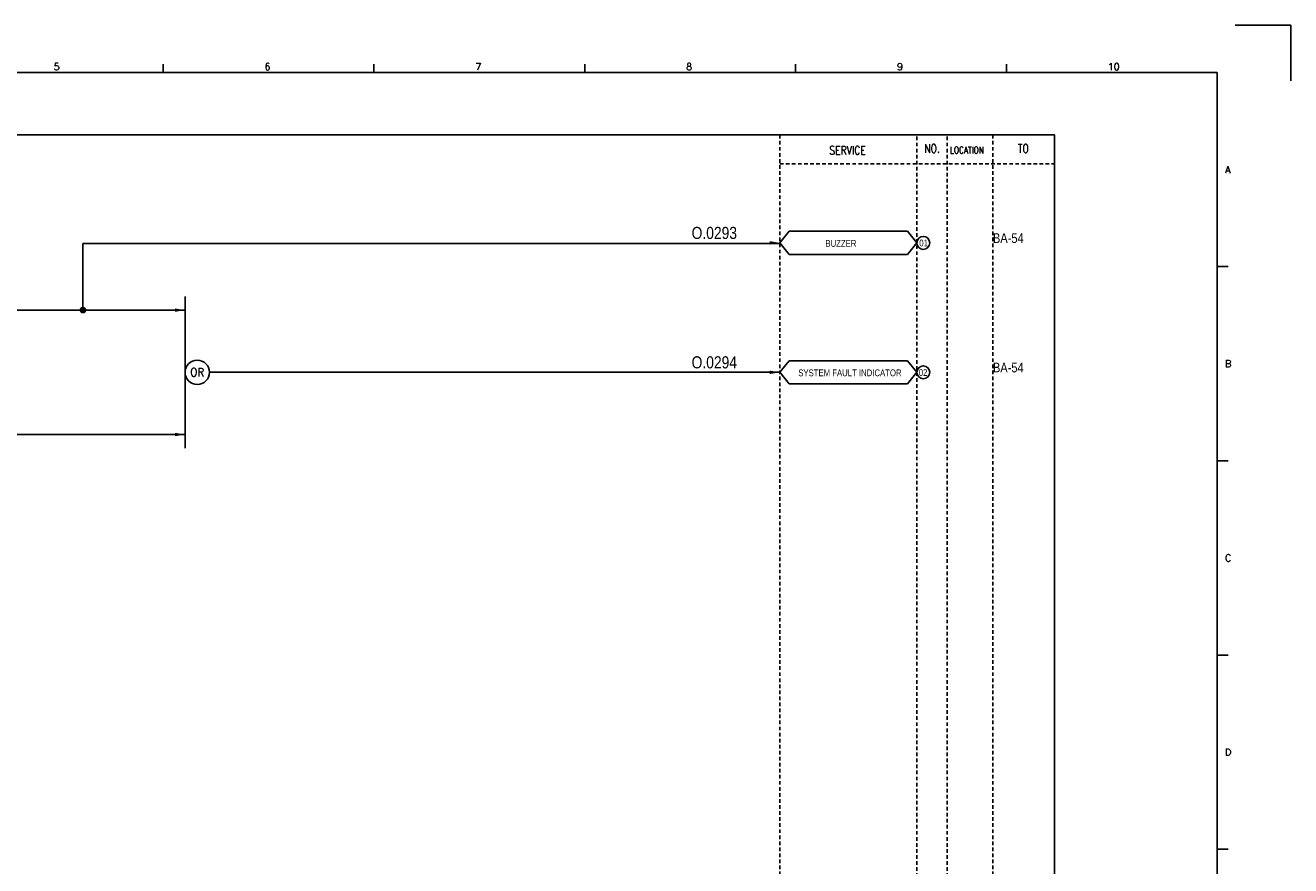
# Model space of a CAD drawing. Extents: x 1400 to 2365, y -125 to 557.
# Tile 3 of 3: x 1842 to 2365, y 209 to 557. Entities that reach past the tile are written whole.
import ezdxf
from ezdxf.enums import TextEntityAlignment as Align

# ---------------------------------------------------------------- set-up
doc = ezdxf.new("R2010")
doc.units = 0
doc.header["$MEASUREMENT"] = 0
doc.linetypes.add('HIDDEN', pattern=[4, 1.5, -1, 1.5])
doc.layers.get('0').update_dxf_attribs({"linetype": 'CONTINUOUS'})
doc.layers.get('DEFPOINTS').update_dxf_attribs({"linetype": 'CONTINUOUS'})
for name, color, linetype in [('CON', 4, 'CONTINUOUS'), ('DCS', 7, 'CONTINUOUS'), ('HID', 2, 'HIDDEN'), ('圖框CON', 4, 'CONTINUOUS'), ('框線', 6, 'CONTINUOUS')]:
    doc.layers.add(name, color=color, linetype=linetype)
doc.styles.add('DAYUKP', font='complex', dxfattribs={"bigfont": 'DAYUKP.SHX'})
doc.styles.add('ROMANS', font='romans', dxfattribs={"width": 0.8})
doc.styles.add('style3', font='ARIALN.TTF')

# ---------------------------------------------------------------- blocks, each defined once
blk = doc.blocks.new('LEADER')
at = {"layer": 'CON'}
blk.add_solid([(0.85, -0.57), (0.85, -1.57), (3.85, -1.07)], dxfattribs=at)
blk = doc.blocks.new('1')
at = {"layer": 'DEFPOINTS'}
blk.add_lwpolyline([(2189, 689.33), (2211.97, 689.33), (2211.97, 666.36)], dxfattribs=at)
at = {"layer": '圖框CON'}
for p, q in [((1745.08, 669.85), (1745.08, 673.29)), ((1832.37, 669.85), (1832.37, 673.29)), ((1919.66, 669.85), (1919.66, 673.29)), ((2006.95, 669.85), (2006.95, 673.29)), ((2094.24, 669.85), (2094.24, 673.29)), ((2186.14, 589.41), (2181.53, 589.41)), ((2186.14, 509.01), (2181.53, 509.01)), ((2186.14, 428.61), (2181.53, 428.61)), ((2186.14, 348.2), (2181.53, 348.2))]:
    blk.add_line(p, q, dxfattribs=at)
at = {"layer": '框線'}
for p, q in [((2181.53, 669.81), (1308.62, 669.81)), ((2181.53, 26.6), (2181.53, 669.81))]:
    blk.add_line(p, q, dxfattribs=at)
at = {"style": 'DAYUKP'}
for s, height, p in [('5', 2.87, (1699.8, 670.78)), ('6', 2.87, (1787.1, 670.78)), ('7', 2.87, (1874.39, 670.78)), ('8', 2.87, (1961.68, 670.78)), ('9', 2.87, (2048.97, 670.78)), ('10', 2.871, (2136.26, 670.78))]:
    blk.add_text(s, height=height, dxfattribs=at).set_placement(p)
for s, p in [('A', (2184.79, 629.6)), ('B', (2184.79, 549.2)), ('C', (2184.79, 468.8)), ('D', (2184.79, 388.39))]:
    blk.add_text(s, height=2.87, dxfattribs=at).set_placement(p, align=Align.MIDDLE_LEFT)

msp = doc.modelspace()

# ---------------------------------------------------------------- linework, layer by layer
at = {"layer": 'CON', "color": 6}
for p, q in [((2153.99, 467.33), (2157.89, 472.14)), ((2206.79, 472.14), (2157.89, 472.14)), ((2210.69, 467.33), (2206.79, 472.14)), ((2153.99, 467.33), (2157.89, 462.51)), ((2210.69, 467.33), (2206.79, 462.51)), ((2157.89, 462.51), (2206.79, 462.51)), ((1907.71, 445.14), (1907.71, 382.34)), ((2153.99, 413.74), (2157.89, 418.55)), ((2206.79, 418.55), (2157.89, 418.55)), ((2210.69, 413.74), (2206.79, 418.55)), ((2153.99, 413.74), (2157.89, 408.92)), ((2157.89, 408.92), (2206.79, 408.92)), ((2210.69, 413.74), (2206.79, 408.92))]:
    msp.add_line(p, q, dxfattribs=at)
at = {"layer": 'CON'}
for p, q in [((1865.42, 439.49), (1865.42, 467.08)), ((1865.42, 467.08), (2153.99, 467.08)), ((1823.13, 439.49), (1907.71, 439.49)), ((1917.79, 413.74), (2153.99, 413.74)), ((1823.28, 387.99), (1907.71, 387.99))]:
    msp.add_line(p, q, dxfattribs=at)
msp.add_lwpolyline([(1553.74, 512.01), (2267.74, 512.01), (2267.74, 12.21), (1553.74, 12.21)], close=True, dxfattribs=at)
at = {"layer": 'CON', "const_width": 1.4}
msp.add_lwpolyline([(1864.72, 439.49, 1), (1866.12, 439.49, 1)], format="xyb", close=True, dxfattribs=at)
at = {"layer": 'CON'}
for centre in [(2213.37, 467.33), (2213.37, 413.74)]:
    msp.add_circle(centre, 2.68, dxfattribs=at)
at = {"layer": 'CON', "color": 6}
msp.add_circle((1912.75, 413.74), 5.04, dxfattribs=at)
at = {"layer": 'HID'}
for p, q in [((2153.99, 512.01), (2153.99, 12.21)), ((2210.69, 511.31), (2210.69, 12.21)), ((2223.29, 511.31), (2223.29, 12.21)), ((2242.19, 512.01), (2242.19, 12.21)), ((2153.99, 500.11), (2267.74, 500.11))]:
    msp.add_line(p, q, dxfattribs=at)

# ---------------------------------------------------------------- block references
msp.add_blockref('1', (153.51, -131.92))
at = {"layer": 'CON', "xscale": 1.4, "yscale": 1.4, "zscale": 1.4}
for p in [(2148.6, 468.82), (1902.32, 440.98), (2148.6, 415.23), (1902.32, 389.48)]:
    msp.add_blockref('LEADER', p, dxfattribs=at)

# ---------------------------------------------------------------- texts
at = {"layer": 'CON', "style": 'ROMANS'}
for s, width, p in [('NO.', 0.8, (2216.99, 506.41)), ('TO', 0.8, (2254.79, 506.41)), ('SERVICE', 0.8, (2182.02, 505.67)), ('OR', 0.9, (1912.75, 413.74))]:
    msp.add_text(s, height=3.5, dxfattribs=dict(at, width=width)).set_placement(p, align=Align.MIDDLE)
at = {"layer": 'CON', "style": 'ROMANS', "width": 0.8}
msp.add_text('LOCATION', height=2.8, dxfattribs=at).set_placement((2224.42, 503.51), align=Align.BOTTOM_LEFT)
at = {"layer": 'CON', "style": 'style3'}
for s, p in [('BUZZER', (2172.84, 464.87)), ('01', (2211.7, 465.05)), ('SYSTEM FAULT INDICATOR', (2161.6, 411.28)), ('02', (2211.5, 411.42))]:
    msp.add_text(s, height=2.8, dxfattribs=at).set_placement(p, align=Align.BOTTOM_LEFT)
for p in [(2242.19, 467.3), (2242.19, 413.71)]:
    msp.add_text('BA-54', height=4, dxfattribs=at).set_placement(p)
at = {"layer": 'DCS', "linetype": 'ByBlock', "style": 'style3'}
for s, p in [('O.0293', (2117.44, 468.95)), ('O.0294', (2117.44, 415.37))]:
    msp.add_text(s, height=5, dxfattribs=at).set_placement(p)

doc.saveas('drawing.dxf')
